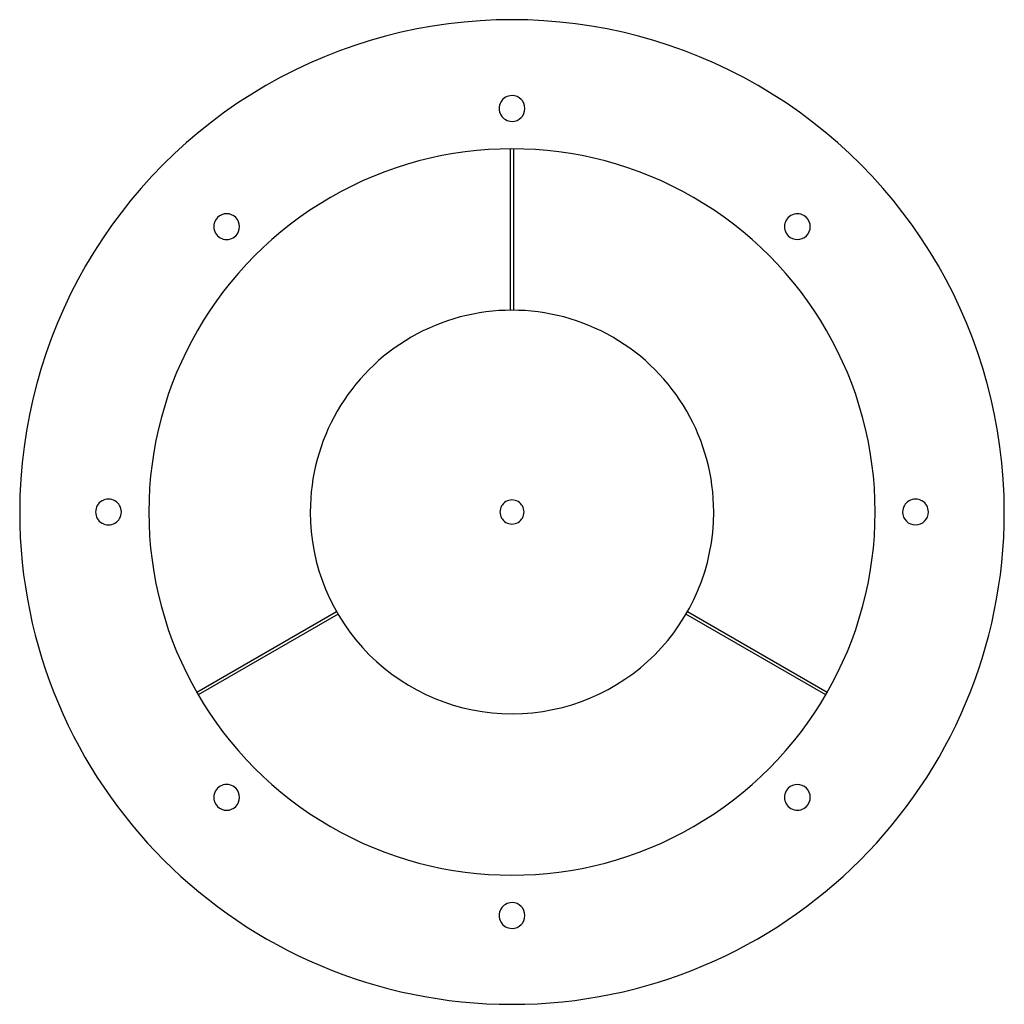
# Model space of a CAD drawing. Header units: millimetres. Extents: x -305 to 305, y -305 to 305.
import ezdxf

# ---------------------------------------------------------------- set-up
doc = ezdxf.new("R2010")
doc.units = ezdxf.units.MM
doc.layers.add('HIDDEN', color=7, linetype='Continuous')
doc.layers.add('THICK', color=7, linetype='Continuous')

msp = doc.modelspace()

# ---------------------------------------------------------------- linework, layer by layer
at = {"layer": 'HIDDEN'}
for p, q in [((-1, 225), (-1, 225)), ((1, 225), (1, 225)), ((-1, 125), (-1, 125)), ((1, 125), (1, 125)), ((-108.75, -61.63), (-108.75, -61.63)), ((-107.75, -63.36), (-107.75, -63.36)), ((107.75, -63.36), (107.75, -63.36)), ((108.75, -61.63), (108.75, -61.63)), ((-195.35, -111.63), (-195.35, -111.63)), ((-194.35, -113.36), (-194.35, -113.36)), ((194.35, -113.36), (194.35, -113.36)), ((195.35, -111.63), (195.35, -111.63))]:
    msp.add_line(p, q, dxfattribs=at)
at = {"layer": 'THICK'}
for p, q in [((-1, 125), (-1, 225)), ((1, 225), (1, 125)), ((-195.35, -111.63), (-108.75, -61.63)), ((-107.75, -63.36), (-194.35, -113.36)), ((194.35, -113.36), (107.75, -63.36)), ((108.75, -61.63), (195.35, -111.63))]:
    msp.add_line(p, q, dxfattribs=at)
for centre, radius, start, end in [((0, 0), 305, 0, 180.00002), ((0, 250), 8, 89.99998, 270.00002), ((0, 250), 8, 270.00002, 89.99998), ((0, 0), 225, 0, 180.00002), ((-176.78, 176.78), 8, 315.00001, 134.99997), ((176.78, 176.78), 8, 44.99999, 225.00003), ((-176.78, 176.78), 8, 134.99997, 315.00001), ((176.78, 176.78), 8, 225.00003, 44.99999), ((0, 0), 125, 0, 180.00002), ((-250, 0), 8, 0, 180.00002), ((0, 0), 7.45, 0, 180.00002), ((250, 0), 8, 0, 180.00002), ((0, 0), 305, 180.00002, 0), ((-250, 0), 8, 179.99998, 0), ((0, 0), 225, 179.99998, 0), ((0, 0), 7.45, 179.99998, 0), ((0, 0), 125, 180.00002, 270.00002), ((0, 0), 125, 270.00002, 0), ((250, 0), 8, 180.00002, 0), ((-176.78, -176.78), 8, 44.99999, 225.00003), ((176.78, -176.78), 8, 315.00001, 134.99997), ((-176.78, -176.78), 8, 225.00003, 44.99999), ((176.78, -176.78), 8, 134.99997, 315.00001), ((0, -250), 8, 89.99998, 270.00002), ((0, -250), 8, 270.00002, 89.99998)]:
    msp.add_arc(centre, radius, start, end, dxfattribs=at)

doc.saveas('drawing.dxf')
